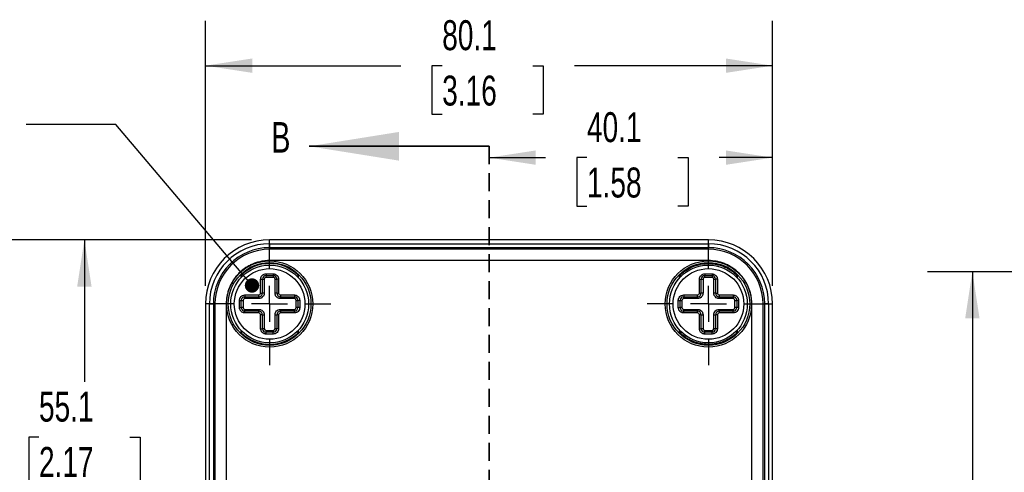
# Model space of a CAD drawing. Header units: millimetres. Extents: x 6 to 273, y 6 to 210.
# Tile 4 of 12: x 73 to 143, y 118 to 150. Entities that reach past the tile are written whole.
import ezdxf

# ---------------------------------------------------------------- set-up
doc = ezdxf.new("R2010")
doc.units = ezdxf.units.MM
doc.linetypes.add('CENTERX2', pattern=[20.32, 12.7, -2.54, 2.54, -2.54])
doc.linetypes.add('HIDDEN', pattern=[1.905, 1.27, -0.635])
doc.layers.add('CENTER', color=40, linetype='CENTERX2')
doc.layers.add('DIMENSIONS', color=140, linetype='Continuous')
doc.styles.add('SLDTEXTSTYLE0', font='TXT', dxfattribs={"width": 0.7})
doc.dimstyles.new('SLDDIMSTYLE0', dxfattribs={"dimtxt": 2.158008, "dimasz": 3.302, "dimexe": 0, "dimexo": 0.0625, "dimgap": 0.539502, "dimtad": 0, "dimtih": 1, "dimtoh": 1, "dimdec": 1, "dimlfac": 2, "dimrnd": 1e-09, "dimzin": 12, "dimdsep": 46, "dimtxsty": 'SLDTEXTSTYLE0', "dimsah": 1, "dimcen": 0.09, "dimadec": 0, "dimazin": 3, "dimtfac": 1, "dimtdec": 1, "dimtofl": 0, "dimtmove": 0, "dimatfit": 3, "dimfxl": 0, "dimfrac": 2, "dimtolj": 1, "dimtzin": 12, "dimarcsym": 0})
doc.dimstyles.new('SLDDIMSTYLE1', dxfattribs={"dimtxt": 0.18, "dimasz": 1.016, "dimexe": 0, "dimexo": 0.0625, "dimgap": 0, "dimtad": 0, "dimtih": 1, "dimtoh": 1, "dimdec": 0, "dimrnd": 1e-09, "dimzin": 0, "dimdsep": 46, "dimtxsty": 'Standard', "dimblk1": 'DOT', "dimblk2": 'DOT', "dimsah": 1, "dimcen": 0.09, "dimadec": 0, "dimazin": 0, "dimtfac": 1.016, "dimtdec": 0, "dimtofl": 0, "dimtmove": 0, "dimatfit": 3, "dimldrblk": 'DOT', "dimfxl": 0, "dimfrac": 2, "dimtolj": 1, "dimtzin": 0, "dimarcsym": 0})

# ---------------------------------------------------------------- blocks, each defined once
blk = doc.blocks.new('_D')
at = {"layer": 'DIMENSIONS'}
for p, q in [((89.793, 134.743), (74.799, 134.743)), ((77.974, 134.743), (77.974, 124.717)), ((74.767, 120.804), (74.043, 120.804)), ((74.043, 120.804), (74.043, 117.374)), ((81.18, 120.804), (81.905, 120.804)), ((81.905, 120.804), (81.905, 117.374)), ((74.043, 117.374), (74.767, 117.374)), ((77.974, 107.209), (77.974, 116.891)), ((81.905, 117.374), (81.18, 117.374)), ((80.451, 107.209), (74.799, 107.209))]:
    blk.add_line(p, q, dxfattribs=at)
for points in [[(77.974, 134.743), (77.466, 131.441), (78.482, 131.441)], [(77.974, 107.209), (78.482, 110.511), (77.466, 110.511)]]:
    blk.add_solid(points, dxfattribs=at)
at = {"layer": 'DIMENSIONS', "char_height": 2.1167, "attachment_point": 1, "style": 'SLDTEXTSTYLE0'}
for s, insert in [('55.1', (74.767, 124.015)), ('2.17', (74.767, 120.103))]:
    blk.add_mtext(s, dxfattribs=dict(at, insert=insert))
blk = doc.blocks.new('_D_1')
at = {"layer": 'DIMENSIONS'}
for p, q in [((126.597, 131.479), (126.597, 143.725)), ((106.563, 140.55), (110.56, 140.55)), ((113.484, 140.55), (112.76, 140.55)), ((112.76, 140.55), (112.76, 137.121)), ((119.897, 140.55), (120.622, 140.55)), ((120.622, 140.55), (120.622, 137.121)), ((126.597, 140.55), (122.821, 140.55)), ((112.76, 137.121), (113.484, 137.121)), ((120.622, 137.121), (119.897, 137.121))]:
    blk.add_line(p, q, dxfattribs=at)
for points in [[(106.563, 140.55), (109.865, 140.042), (109.865, 141.058)], [(126.597, 140.55), (123.295, 141.058), (123.295, 140.042)]]:
    blk.add_solid(points, dxfattribs=at)
at = {"layer": 'DIMENSIONS', "char_height": 2.1167, "attachment_point": 1, "style": 'SLDTEXTSTYLE0'}
for s, insert in [('40.1', (113.484, 143.762)), ('1.58', (113.484, 139.849))]:
    blk.add_mtext(s, dxfattribs=dict(at, insert=insert))
blk = doc.blocks.new('_D_2')
at = {"layer": 'DIMENSIONS'}
for p, q in [((89.793, 134.743), (65.215, 134.743)), ((68.39, 134.743), (68.39, 111.857)), ((65.184, 107.944), (64.459, 107.944)), ((64.459, 107.944), (64.459, 104.514)), ((71.596, 107.944), (72.321, 107.944)), ((72.321, 107.944), (72.321, 104.514)), ((64.459, 104.514), (65.184, 104.514)), ((72.321, 104.514), (71.596, 104.514)), ((68.39, 79.675), (68.39, 104.031)), ((89.793, 79.675), (65.215, 79.675))]:
    blk.add_line(p, q, dxfattribs=at)
for points in [[(68.39, 134.743), (67.882, 131.441), (68.898, 131.441)], [(68.39, 79.675), (68.898, 82.977), (67.882, 82.977)]]:
    blk.add_solid(points, dxfattribs=at)
at = {"layer": 'DIMENSIONS', "char_height": 2.1167, "attachment_point": 1, "style": 'SLDTEXTSTYLE0'}
for s, insert in [('110.1', (64.286, 111.155)), ('4.34', (65.184, 107.242))]:
    blk.add_mtext(s, dxfattribs=dict(at, insert=insert))
blk = doc.blocks.new('_D_3')
at = {"layer": 'DIMENSIONS'}
for p, q in [((86.529, 131.479), (86.529, 150.223)), ((126.597, 131.479), (126.597, 150.223)), ((86.529, 147.048), (100.332, 147.048)), ((103.256, 147.048), (102.531, 147.048)), ((102.531, 147.048), (102.531, 143.618)), ((109.669, 147.048), (110.393, 147.048)), ((110.393, 147.048), (110.393, 143.618)), ((126.597, 147.048), (112.593, 147.048)), ((102.531, 143.618), (103.256, 143.618)), ((110.393, 143.618), (109.669, 143.618))]:
    blk.add_line(p, q, dxfattribs=at)
for points in [[(86.529, 147.048), (89.831, 146.54), (89.831, 147.556)], [(126.597, 147.048), (123.295, 147.556), (123.295, 146.54)]]:
    blk.add_solid(points, dxfattribs=at)
at = {"layer": 'DIMENSIONS', "char_height": 2.1167, "attachment_point": 1, "style": 'SLDTEXTSTYLE0'}
for s, insert in [('80.1', (103.256, 150.26)), ('3.16', (103.256, 146.347))]:
    blk.add_mtext(s, dxfattribs=dict(at, insert=insert))
blk = doc.blocks.new('_Dot')
at = {"color": 0, "linetype": 'ByBlock', "lineweight": -2}
blk.add_line((-0.5, 0), (-1, 0), dxfattribs=at)
at = {"color": 0, "linetype": 'ByBlock', "const_width": 0.5}
blk.add_lwpolyline([(-0.25, 0, 1), (0.25, 0, 1)], format="xyb", close=True, dxfattribs=at)
blk = doc.blocks.new('SW_CENTERMARKSYMBOL_1')
at = {"layer": 'CENTER', "color": 0}
for p, q in [((0, 2.54), (0, 4.318)), ((0, 0), (0, 1.27)), ((-2.54, 0), (-4.318, 0)), ((0, 0), (-1.27, 0)), ((0, 0), (0, -1.27)), ((0, 0), (1.27, 0)), ((2.54, 0), (4.318, 0)), ((0, -2.54), (0, -4.318))]:
    blk.add_line(p, q, dxfattribs=at)
blk = doc.blocks.new('SW_CENTERMARKSYMBOL_2')
at = {"layer": 'CENTER', "color": 0}
for p, q in [((0, 2.54), (0, 4.318)), ((0, 0), (0, 1.27)), ((-2.54, 0), (-4.318, 0)), ((0, 0), (-1.27, 0)), ((0, 0), (0, -1.27)), ((0, 0), (1.27, 0)), ((2.54, 0), (4.318, 0)), ((0, -2.54), (0, -4.318))]:
    blk.add_line(p, q, dxfattribs=at)
blk = doc.blocks.new('_D_17')
at = {"layer": 'DIMENSIONS'}
for p, q in [((159.077, 132.49), (137.537, 132.49)), ((140.712, 132.49), (140.712, 111.631)), ((137.505, 107.718), (136.781, 107.718)), ((136.781, 107.718), (136.781, 104.288)), ((143.918, 107.718), (144.643, 107.718)), ((144.643, 107.718), (144.643, 104.288)), ((136.781, 104.288), (137.505, 104.288)), ((140.712, 81.928), (140.712, 103.805)), ((144.643, 104.288), (143.918, 104.288)), ((159.077, 81.928), (137.537, 81.928))]:
    blk.add_line(p, q, dxfattribs=at)
for points in [[(140.712, 132.49), (140.204, 129.188), (141.22, 129.188)], [(140.712, 81.928), (141.22, 85.23), (140.204, 85.23)]]:
    blk.add_solid(points, dxfattribs=at)
at = {"layer": 'DIMENSIONS', "char_height": 2.1167, "attachment_point": 1, "style": 'SLDTEXTSTYLE0'}
for s, insert in [('101.1', (136.608, 110.929)), ('3.98', (137.505, 107.016))]:
    blk.add_mtext(s, dxfattribs=dict(at, insert=insert))

msp = doc.modelspace()

# ---------------------------------------------------------------- linework, layer by layer
at = {"color": 7, "linetype": 'Continuous', "lineweight": 35}
msp.add_line((106.563, 141.351), (93.863, 141.351), dxfattribs=at)
at = {"color": 7, "linetype": 'HIDDEN', "lineweight": 35}
msp.add_line((106.563, 141.351), (106.563, 73.067), dxfattribs=at)
at = {"color": 7, "linetype": 'Continuous', "lineweight": 25}
for p, q in [((91.063, 134.464), (91.063, 134.743)), ((122.063, 134.743), (91.063, 134.743)), ((91.063, 134.464), (122.063, 134.464)), ((91.063, 134.464), (91.063, 134.185)), ((122.063, 134.464), (122.063, 134.743)), ((122.063, 134.464), (122.063, 134.185)), ((91.063, 134.073), (91.063, 134.185)), ((122.063, 134.185), (91.063, 134.185)), ((91.063, 133.273), (91.063, 134.073)), ((122.063, 134.073), (91.063, 134.073)), ((122.063, 134.073), (122.063, 134.185)), ((122.063, 133.273), (122.063, 134.073)), ((122.063, 133.273), (91.063, 133.273)), ((89.031, 132.218), (89.031, 132.061)), ((90.809, 132.336), (90.809, 132.209)), ((90.809, 132.336), (91.317, 132.336)), ((90.809, 132.209), (91.317, 132.209)), ((90.809, 132.082), (90.809, 132.209)), ((91.317, 132.336), (91.317, 132.209)), ((91.317, 132.209), (91.317, 132.082)), ((93.095, 132.061), (93.095, 132.218)), ((120.031, 132.061), (120.031, 132.218)), ((121.809, 132.336), (121.809, 132.209)), ((121.809, 132.336), (122.317, 132.336)), ((121.809, 132.209), (122.317, 132.209)), ((121.809, 132.082), (121.809, 132.209)), ((122.317, 132.336), (122.317, 132.209)), ((122.317, 132.209), (122.317, 132.082)), ((124.095, 132.218), (124.095, 132.061)), ((90.428, 131.955), (90.555, 131.955)), ((90.428, 130.971), (90.428, 131.955)), ((90.555, 130.971), (90.555, 131.955)), ((90.555, 131.955), (90.682, 131.955)), ((90.682, 131.955), (90.682, 130.971)), ((91.317, 132.082), (90.809, 132.082)), ((91.444, 131.955), (91.571, 131.955)), ((91.444, 130.971), (91.444, 131.955)), ((91.698, 131.955), (91.571, 131.955)), ((91.571, 131.955), (91.571, 130.971)), ((91.698, 131.955), (91.698, 130.971)), ((121.428, 131.955), (121.555, 131.955)), ((121.428, 130.971), (121.428, 131.955)), ((121.555, 130.971), (121.555, 131.955)), ((121.555, 131.955), (121.682, 131.955)), ((121.682, 131.955), (121.682, 130.971)), ((122.317, 132.082), (121.809, 132.082)), ((122.444, 131.955), (122.571, 131.955)), ((122.444, 130.971), (122.444, 131.955)), ((122.698, 131.955), (122.571, 131.955)), ((122.571, 131.955), (122.571, 130.971)), ((122.698, 131.955), (122.698, 130.971)), ((89.317, 130.844), (90.301, 130.844)), ((89.317, 130.844), (89.317, 130.717)), ((90.301, 130.717), (90.301, 130.844)), ((90.428, 130.971), (90.555, 130.971)), ((90.682, 130.971), (90.555, 130.971)), ((91.571, 130.971), (91.444, 130.971)), ((91.571, 130.971), (91.698, 130.971)), ((91.825, 130.844), (92.809, 130.844)), ((91.825, 130.844), (91.825, 130.717)), ((92.809, 130.844), (92.809, 130.717)), ((120.317, 130.844), (120.317, 130.717)), ((120.317, 130.844), (121.301, 130.844)), ((121.301, 130.717), (121.301, 130.844)), ((121.428, 130.971), (121.555, 130.971)), ((121.682, 130.971), (121.555, 130.971)), ((122.571, 130.971), (122.444, 130.971)), ((122.571, 130.971), (122.698, 130.971)), ((122.825, 130.844), (123.809, 130.844)), ((122.825, 130.844), (122.825, 130.717)), ((123.809, 130.844), (123.809, 130.717)), ((86.808, 130.209), (86.529, 130.209)), ((86.529, 130.209), (86.529, 84.209)), ((86.808, 130.209), (87.086, 130.209)), ((86.808, 84.209), (86.808, 130.209)), ((87.198, 130.209), (87.086, 130.209)), ((87.086, 130.209), (87.086, 84.209)), ((87.998, 130.209), (87.198, 130.209)), ((87.198, 130.209), (87.198, 84.209)), ((87.998, 130.209), (87.998, 84.209)), ((88.936, 129.955), (88.936, 130.463)), ((88.936, 130.463), (89.063, 130.463)), ((89.063, 129.955), (89.063, 130.463)), ((89.063, 130.463), (89.19, 130.463)), ((89.19, 130.463), (89.19, 129.955)), ((89.317, 130.717), (90.301, 130.717)), ((89.317, 130.59), (89.317, 130.717)), ((90.301, 130.59), (89.317, 130.59)), ((90.301, 130.717), (90.301, 130.59)), ((91.825, 130.717), (92.809, 130.717)), ((91.825, 130.59), (91.825, 130.717)), ((92.809, 130.59), (91.825, 130.59)), ((92.809, 130.717), (92.809, 130.59)), ((92.936, 129.955), (92.936, 130.463)), ((92.936, 130.463), (93.063, 130.463)), ((93.19, 130.463), (93.063, 130.463)), ((93.063, 130.463), (93.063, 129.955)), ((93.19, 130.463), (93.19, 129.955)), ((119.936, 129.955), (119.936, 130.463)), ((119.936, 130.463), (120.063, 130.463)), ((120.063, 129.955), (120.063, 130.463)), ((120.063, 130.463), (120.19, 130.463)), ((120.19, 130.463), (120.19, 129.955)), ((120.317, 130.717), (121.301, 130.717)), ((120.317, 130.59), (120.317, 130.717)), ((121.301, 130.59), (120.317, 130.59)), ((121.301, 130.717), (121.301, 130.59)), ((122.825, 130.717), (123.809, 130.717)), ((122.825, 130.59), (122.825, 130.717)), ((123.809, 130.59), (122.825, 130.59)), ((123.809, 130.717), (123.809, 130.59)), ((123.936, 129.955), (123.936, 130.463)), ((123.936, 130.463), (124.063, 130.463)), ((124.19, 130.463), (124.063, 130.463)), ((124.063, 130.463), (124.063, 129.955)), ((124.19, 130.463), (124.19, 129.955)), ((125.128, 130.209), (125.928, 130.209)), ((125.128, 84.209), (125.128, 130.209)), ((125.928, 84.209), (125.928, 130.209)), ((125.928, 130.209), (126.04, 130.209)), ((126.04, 84.209), (126.04, 130.209)), ((126.318, 130.209), (126.04, 130.209)), ((126.318, 130.209), (126.318, 84.209)), ((126.318, 130.209), (126.597, 130.209)), ((126.597, 84.209), (126.597, 130.209)), ((88.936, 129.955), (89.063, 129.955)), ((89.19, 129.955), (89.063, 129.955)), ((89.317, 129.701), (89.317, 129.828)), ((89.317, 129.828), (90.301, 129.828)), ((89.317, 129.574), (89.317, 129.701)), ((90.301, 129.701), (89.317, 129.701)), ((90.301, 129.574), (89.317, 129.574)), ((90.301, 129.828), (90.301, 129.701)), ((90.301, 129.574), (90.301, 129.701)), ((90.428, 128.463), (90.428, 129.447)), ((90.555, 129.447), (90.428, 129.447)), ((90.555, 128.463), (90.555, 129.447)), ((90.555, 129.447), (90.682, 129.447)), ((90.682, 129.447), (90.682, 128.463)), ((91.444, 129.447), (91.571, 129.447)), ((91.444, 128.463), (91.444, 129.447)), ((91.698, 129.447), (91.571, 129.447)), ((91.571, 129.447), (91.571, 128.463)), ((91.698, 129.447), (91.698, 128.463)), ((91.825, 129.828), (92.809, 129.828)), ((91.825, 129.701), (91.825, 129.828)), ((91.825, 129.701), (91.825, 129.574)), ((92.809, 129.701), (91.825, 129.701)), ((92.809, 129.574), (91.825, 129.574)), ((92.809, 129.828), (92.809, 129.701)), ((92.809, 129.574), (92.809, 129.701)), ((93.063, 129.955), (92.936, 129.955)), ((93.19, 129.955), (93.063, 129.955)), ((119.936, 129.955), (120.063, 129.955)), ((120.19, 129.955), (120.063, 129.955)), ((120.317, 129.701), (120.317, 129.828)), ((120.317, 129.828), (121.301, 129.828)), ((120.317, 129.574), (120.317, 129.701)), ((121.301, 129.701), (120.317, 129.701)), ((121.301, 129.574), (120.317, 129.574)), ((121.301, 129.828), (121.301, 129.701)), ((121.301, 129.574), (121.301, 129.701)), ((121.428, 128.463), (121.428, 129.447)), ((121.555, 129.447), (121.428, 129.447)), ((121.555, 128.463), (121.555, 129.447)), ((121.555, 129.447), (121.682, 129.447)), ((121.682, 129.447), (121.682, 128.463)), ((122.444, 129.447), (122.571, 129.447)), ((122.444, 128.463), (122.444, 129.447)), ((122.698, 129.447), (122.571, 129.447)), ((122.571, 129.447), (122.571, 128.463)), ((122.698, 129.447), (122.698, 128.463)), ((122.825, 129.828), (123.809, 129.828)), ((122.825, 129.701), (122.825, 129.828)), ((122.825, 129.701), (122.825, 129.574)), ((123.809, 129.701), (122.825, 129.701)), ((123.809, 129.574), (122.825, 129.574)), ((123.809, 129.828), (123.809, 129.701)), ((123.809, 129.574), (123.809, 129.701)), ((124.063, 129.955), (123.936, 129.955)), ((124.19, 129.955), (124.063, 129.955)), ((89.031, 128.356), (89.031, 128.2)), ((90.428, 128.463), (90.555, 128.463)), ((90.682, 128.463), (90.555, 128.463)), ((90.809, 128.209), (90.809, 128.336)), ((90.809, 128.336), (91.317, 128.336)), ((90.809, 128.082), (90.809, 128.209)), ((91.317, 128.209), (90.809, 128.209)), ((91.317, 128.082), (90.809, 128.082)), ((91.317, 128.336), (91.317, 128.209)), ((91.317, 128.082), (91.317, 128.209)), ((91.571, 128.463), (91.444, 128.463)), ((91.698, 128.463), (91.571, 128.463)), ((93.095, 128.2), (93.095, 128.356)), ((120.031, 128.2), (120.031, 128.356)), ((121.428, 128.463), (121.555, 128.463)), ((121.682, 128.463), (121.555, 128.463)), ((121.809, 128.209), (121.809, 128.336)), ((121.809, 128.336), (122.317, 128.336)), ((121.809, 128.082), (121.809, 128.209)), ((122.317, 128.209), (121.809, 128.209)), ((122.317, 128.082), (121.809, 128.082)), ((122.317, 128.336), (122.317, 128.209)), ((122.317, 128.082), (122.317, 128.209)), ((122.571, 128.463), (122.444, 128.463)), ((122.698, 128.463), (122.571, 128.463)), ((124.095, 128.356), (124.095, 128.2))]:
    msp.add_line(p, q, dxfattribs=at)
for centre, radius in [((91.063, 130.209), 3.048), ((91.063, 130.209), 2.921), ((91.063, 130.209), 2.75), ((122.063, 130.209), 3.048), ((122.063, 130.209), 2.921), ((122.063, 130.209), 2.75), ((91.063, 130.209), 2.496), ((122.063, 130.209), 2.496)]:
    msp.add_circle(centre, radius, dxfattribs=at)
for centre, radius, start, end in [((91.063, 130.209), 4.534, 90, 180), ((91.063, 130.209), 4.255, 90, 180), ((122.063, 130.209), 4.534, 360, 90), ((122.063, 130.209), 4.255, 360, 90), ((91.063, 130.209), 3.976, 90, 180), ((91.063, 130.209), 3.864, 90, 180), ((122.063, 130.209), 3.976, 360, 90), ((122.063, 130.209), 3.864, 360, 90), ((91.063, 130.209), 2.858, 44.67461, 135.32539), ((90.809, 131.955), 0.254, 90, 180), ((91.317, 131.955), 0.254, 0, 90), ((121.809, 131.955), 0.254, 90, 180), ((122.317, 131.955), 0.254, 0, 90), ((90.809, 131.955), 0.127, 90, 180), ((91.317, 131.955), 0.127, 360, 90), ((121.809, 131.955), 0.127, 90, 180), ((122.317, 131.955), 0.127, 360, 90), ((90.301, 130.971), 0.127, 270, 360), ((90.301, 130.971), 0.254, 270, 0), ((91.825, 130.971), 0.254, 180, 270), ((91.825, 130.971), 0.127, 180, 270), ((121.301, 130.971), 0.127, 270, 360), ((121.301, 130.971), 0.254, 270, 0), ((122.825, 130.971), 0.254, 180, 270), ((122.825, 130.971), 0.127, 180, 270), ((89.317, 130.463), 0.254, 90, 180), ((89.317, 130.463), 0.127, 90, 180), ((92.809, 130.463), 0.254, 0, 90), ((92.809, 130.463), 0.127, 0, 90), ((120.317, 130.463), 0.254, 90, 180), ((120.317, 130.463), 0.127, 90, 180), ((123.809, 130.463), 0.254, 0, 90), ((123.809, 130.463), 0.127, 0, 90), ((89.317, 129.955), 0.254, 180, 270), ((89.317, 129.955), 0.127, 180, 270), ((90.301, 129.447), 0.254, 0, 90), ((90.301, 129.447), 0.127, 0, 90), ((91.825, 129.447), 0.254, 90, 180), ((91.825, 129.447), 0.127, 90, 180), ((92.809, 129.955), 0.254, 270, 360), ((92.809, 129.955), 0.127, 270, 0), ((120.317, 129.955), 0.254, 180, 270), ((120.317, 129.955), 0.127, 180, 270), ((121.301, 129.447), 0.254, 0, 90), ((121.301, 129.447), 0.127, 0, 90), ((122.825, 129.447), 0.254, 90, 180), ((122.825, 129.447), 0.127, 90, 180), ((123.809, 129.955), 0.254, 270, 360), ((123.809, 129.955), 0.127, 270, 0), ((91.063, 130.209), 2.858, 224.67461, 315.32539), ((90.809, 128.463), 0.254, 180, 270), ((90.809, 128.463), 0.127, 180, 270), ((91.317, 128.463), 0.254, 270, 360), ((91.317, 128.463), 0.127, 270, 0), ((121.809, 128.463), 0.254, 180, 270), ((121.809, 128.463), 0.127, 180, 270), ((122.317, 128.463), 0.254, 270, 360), ((122.317, 128.463), 0.127, 270, 0)]:
    msp.add_arc(centre, radius, start, end, dxfattribs=at)
for points, knots in [([(91.063, 133.273), (90.969, 133.273), (90.829, 133.267), (90.667, 133.248), (90.586, 133.236), (90.551, 133.23), (90.528, 133.226), (90.517, 133.224), (90.407, 133.204), (90.263, 133.17), (90.098, 133.118), (90.027, 133.093), (89.981, 133.076), (89.959, 133.068), (89.838, 133.02), (89.698, 132.956), (89.562, 132.881), (89.473, 132.829), (89.43, 132.803), (89.209, 132.658), (89.045, 132.525), (88.821, 132.301), (88.715, 132.184), (88.603, 132.038), (88.557, 131.973), (88.527, 131.93), (88.512, 131.907), (88.441, 131.799), (88.363, 131.666), (88.284, 131.503), (88.253, 131.432), (88.233, 131.385), (88.222, 131.36), (88.177, 131.244), (88.129, 131.104), (88.085, 130.936), (88.066, 130.852), (88.059, 130.815), (88.054, 130.791), (88.051, 130.778), (88.015, 130.582), (87.998, 130.396), (87.998, 130.209)], [0, 0, 0, 0, 0.0625, 0.09375, 0.109375, 0.117187, 0.117187, 0.125, 0.125, 0.1875, 0.21875, 0.234375, 0.234375, 0.25, 0.25, 0.3125, 0.34375, 0.34375, 0.375, 0.375, 0.5, 0.5, 0.5625, 0.59375, 0.609375, 0.609375, 0.625, 0.625, 0.6875, 0.71875, 0.734375, 0.734375, 0.75, 0.75, 0.8125, 0.84375, 0.859375, 0.867187, 0.867187, 0.875, 0.875, 1, 1, 1, 1]), ([(120.031, 132.218), (120.097, 132.284), (120.2, 132.379), (120.31, 132.465), (120.384, 132.521), (120.422, 132.548), (120.619, 132.682), (120.786, 132.772), (121.05, 132.882), (121.184, 132.931), (121.322, 132.969), (121.414, 132.992), (121.462, 133.003), (121.691, 133.048), (121.876, 133.066), (122.157, 133.066), (122.296, 133.059), (122.435, 133.042), (122.527, 133.029), (122.573, 133.021), (122.806, 132.975), (122.988, 132.919), (123.252, 132.809), (123.381, 132.747), (123.505, 132.677), (123.586, 132.627), (123.627, 132.601), (123.82, 132.47), (123.964, 132.351), (124.095, 132.218)], [0, 0, 0, 0, 0.0625, 0.09375, 0.09375, 0.125, 0.125, 0.25, 0.25, 0.3125, 0.34375, 0.34375, 0.375, 0.375, 0.5, 0.5, 0.5625, 0.59375, 0.59375, 0.625, 0.625, 0.75, 0.75, 0.8125, 0.84375, 0.84375, 0.875, 0.875, 1, 1, 1, 1]), ([(125.128, 130.209), (125.128, 130.302), (125.121, 130.442), (125.103, 130.605), (125.091, 130.686), (125.085, 130.72), (125.081, 130.743), (125.079, 130.754), (125.059, 130.864), (125.025, 131.009), (124.973, 131.174), (124.948, 131.244), (124.931, 131.29), (124.922, 131.313), (124.875, 131.433), (124.811, 131.574), (124.736, 131.709), (124.684, 131.798), (124.657, 131.841), (124.513, 132.063), (124.38, 132.226), (124.156, 132.45), (124.038, 132.556), (123.892, 132.669), (123.828, 132.714), (123.784, 132.744), (123.762, 132.76), (123.654, 132.83), (123.52, 132.908), (123.358, 132.987), (123.287, 133.018), (123.239, 133.039), (123.214, 133.049), (123.099, 133.095), (122.959, 133.143), (122.791, 133.186), (122.706, 133.205), (122.67, 133.213), (122.645, 133.217), (122.632, 133.22), (122.437, 133.256), (122.251, 133.273), (122.063, 133.273)], [0, 0, 0, 0, 0.0625, 0.09375, 0.109375, 0.117187, 0.117187, 0.125, 0.125, 0.1875, 0.21875, 0.234375, 0.234375, 0.25, 0.25, 0.3125, 0.34375, 0.34375, 0.375, 0.375, 0.5, 0.5, 0.5625, 0.59375, 0.609375, 0.609375, 0.625, 0.625, 0.6875, 0.71875, 0.734375, 0.734375, 0.75, 0.75, 0.8125, 0.84375, 0.859375, 0.867188, 0.867188, 0.875, 0.875, 1, 1, 1, 1]), ([(89.159, 132.164), (89.154, 132.167), (89.134, 132.175), (89.089, 132.194), (89.05, 132.21), (89.031, 132.217), (89.031, 132.218)], [0, 0, 0, 0, 0.157564, 0.597942, 0.984691, 1, 1, 1, 1]), ([(90.428, 131.955), (90.428, 131.979), (90.431, 132.015), (90.439, 132.049), (90.446, 132.072), (90.45, 132.083), (90.474, 132.144), (90.502, 132.187), (90.558, 132.243), (90.588, 132.267), (90.621, 132.287), (90.644, 132.299), (90.657, 132.305), (90.713, 132.327), (90.76, 132.336), (90.809, 132.336)], [0, 0, 0, 0, 0.125, 0.1875, 0.1875, 0.25, 0.25, 0.5, 0.5, 0.625, 0.6875, 0.6875, 0.75, 0.75, 1, 1, 1, 1]), ([(91.317, 132.336), (91.341, 132.336), (91.376, 132.332), (91.411, 132.324), (91.434, 132.317), (91.445, 132.314), (91.506, 132.29), (91.549, 132.261), (91.605, 132.206), (91.629, 132.176), (91.649, 132.142), (91.661, 132.119), (91.666, 132.106), (91.689, 132.05), (91.698, 132.003), (91.698, 131.955)], [0, 0, 0, 0, 0.125, 0.1875, 0.1875, 0.25, 0.25, 0.5, 0.5, 0.625, 0.6875, 0.6875, 0.75, 0.75, 1, 1, 1, 1]), ([(92.974, 132.167), (92.977, 132.169), (92.994, 132.176), (93.036, 132.194), (93.075, 132.21), (93.094, 132.217), (93.095, 132.218)], [0, 0, 0, 0, 0.093053, 0.567154, 0.983519, 1, 1, 1, 1]), ([(120.031, 132.218), (120.032, 132.217), (120.051, 132.21), (120.09, 132.194), (120.134, 132.175), (120.154, 132.167), (120.16, 132.164)], [0, 0, 0, 0, 0.015309, 0.402058, 0.842436, 1, 1, 1, 1]), ([(121.428, 131.955), (121.428, 131.979), (121.432, 132.015), (121.44, 132.049), (121.447, 132.072), (121.45, 132.083), (121.474, 132.144), (121.503, 132.187), (121.558, 132.243), (121.588, 132.267), (121.622, 132.287), (121.645, 132.299), (121.658, 132.305), (121.714, 132.327), (121.761, 132.336), (121.809, 132.336)], [0, 0, 0, 0, 0.125, 0.1875, 0.1875, 0.25, 0.25, 0.5, 0.5, 0.625, 0.6875, 0.6875, 0.75, 0.75, 1, 1, 1, 1]), ([(122.317, 132.336), (122.342, 132.336), (122.377, 132.332), (122.412, 132.324), (122.435, 132.317), (122.445, 132.314), (122.506, 132.29), (122.55, 132.261), (122.605, 132.206), (122.63, 132.176), (122.649, 132.142), (122.661, 132.119), (122.667, 132.106), (122.689, 132.05), (122.698, 132.003), (122.698, 131.955)], [0, 0, 0, 0, 0.125, 0.1875, 0.1875, 0.25, 0.25, 0.5, 0.5, 0.625, 0.6875, 0.6875, 0.75, 0.75, 1, 1, 1, 1]), ([(124.095, 132.218), (124.095, 132.217), (124.076, 132.21), (124.037, 132.194), (123.995, 132.176), (123.977, 132.169), (123.974, 132.167)], [0, 0, 0, 0, 0.016481, 0.432846, 0.906947, 1, 1, 1, 1]), ([(88.936, 130.463), (88.936, 130.487), (88.939, 130.523), (88.947, 130.557), (88.954, 130.58), (88.958, 130.591), (88.982, 130.652), (89.01, 130.695), (89.066, 130.751), (89.096, 130.775), (89.129, 130.795), (89.152, 130.807), (89.165, 130.813), (89.221, 130.835), (89.268, 130.844), (89.317, 130.844)], [0, 0, 0, 0, 0.125, 0.1875, 0.1875, 0.25, 0.25, 0.5, 0.5, 0.625, 0.6875, 0.6875, 0.75, 0.75, 1, 1, 1, 1]), ([(90.682, 130.971), (90.682, 130.947), (90.678, 130.911), (90.67, 130.876), (90.663, 130.853), (90.66, 130.843), (90.636, 130.782), (90.607, 130.738), (90.552, 130.683), (90.521, 130.658), (90.488, 130.639), (90.465, 130.627), (90.452, 130.621), (90.396, 130.599), (90.349, 130.59), (90.301, 130.59)], [0, 0, 0, 0, 0.125, 0.1875, 0.1875, 0.25, 0.25, 0.5, 0.5, 0.625, 0.6875, 0.6875, 0.75, 0.75, 1, 1, 1, 1]), ([(91.825, 130.59), (91.8, 130.59), (91.765, 130.593), (91.73, 130.601), (91.707, 130.608), (91.697, 130.612), (91.636, 130.636), (91.592, 130.664), (91.537, 130.72), (91.512, 130.75), (91.493, 130.783), (91.481, 130.806), (91.475, 130.819), (91.453, 130.875), (91.444, 130.922), (91.444, 130.971)], [0, 0, 0, 0, 0.125, 0.1875, 0.1875, 0.25, 0.25, 0.5, 0.5, 0.625, 0.6875, 0.6875, 0.75, 0.75, 1, 1, 1, 1]), ([(92.809, 130.844), (92.833, 130.844), (92.868, 130.84), (92.903, 130.832), (92.926, 130.825), (92.937, 130.822), (92.998, 130.798), (93.041, 130.769), (93.097, 130.714), (93.121, 130.684), (93.141, 130.65), (93.153, 130.627), (93.158, 130.614), (93.181, 130.558), (93.19, 130.511), (93.19, 130.463)], [0, 0, 0, 0, 0.125, 0.1875, 0.1875, 0.25, 0.25, 0.5, 0.5, 0.625, 0.6875, 0.6875, 0.75, 0.75, 1, 1, 1, 1]), ([(119.936, 130.463), (119.936, 130.487), (119.94, 130.523), (119.948, 130.557), (119.955, 130.58), (119.958, 130.591), (119.982, 130.652), (120.011, 130.695), (120.066, 130.751), (120.096, 130.775), (120.13, 130.795), (120.153, 130.807), (120.166, 130.813), (120.222, 130.835), (120.269, 130.844), (120.317, 130.844)], [0, 0, 0, 0, 0.125, 0.1875, 0.1875, 0.25, 0.25, 0.5, 0.5, 0.625, 0.6875, 0.6875, 0.75, 0.75, 1, 1, 1, 1]), ([(121.682, 130.971), (121.682, 130.947), (121.679, 130.911), (121.671, 130.876), (121.664, 130.853), (121.66, 130.843), (121.636, 130.782), (121.608, 130.738), (121.552, 130.683), (121.522, 130.658), (121.489, 130.639), (121.466, 130.627), (121.453, 130.621), (121.397, 130.599), (121.35, 130.59), (121.301, 130.59)], [0, 0, 0, 0, 0.125, 0.1875, 0.1875, 0.25, 0.25, 0.5, 0.5, 0.625, 0.6875, 0.6875, 0.75, 0.75, 1, 1, 1, 1]), ([(122.825, 130.59), (122.801, 130.59), (122.765, 130.593), (122.731, 130.601), (122.708, 130.608), (122.697, 130.612), (122.636, 130.636), (122.593, 130.664), (122.537, 130.72), (122.513, 130.75), (122.493, 130.783), (122.481, 130.806), (122.476, 130.819), (122.453, 130.875), (122.444, 130.922), (122.444, 130.971)], [0, 0, 0, 0, 0.125, 0.1875, 0.1875, 0.25, 0.25, 0.5, 0.5, 0.625, 0.6875, 0.6875, 0.75, 0.75, 1, 1, 1, 1]), ([(123.809, 130.844), (123.834, 130.844), (123.869, 130.84), (123.904, 130.832), (123.927, 130.825), (123.937, 130.822), (123.998, 130.798), (124.042, 130.769), (124.097, 130.714), (124.122, 130.684), (124.141, 130.65), (124.153, 130.627), (124.159, 130.614), (124.181, 130.558), (124.19, 130.511), (124.19, 130.463)], [0, 0, 0, 0, 0.125, 0.1875, 0.1875, 0.25, 0.25, 0.5, 0.5, 0.625, 0.6875, 0.6875, 0.75, 0.75, 1, 1, 1, 1]), ([(89.317, 129.574), (89.292, 129.574), (89.257, 129.577), (89.222, 129.585), (89.199, 129.592), (89.189, 129.596), (89.128, 129.62), (89.084, 129.648), (89.029, 129.704), (89.004, 129.734), (88.985, 129.767), (88.973, 129.79), (88.967, 129.803), (88.945, 129.859), (88.936, 129.906), (88.936, 129.955)], [0, 0, 0, 0, 0.125, 0.1875, 0.1875, 0.25, 0.25, 0.5, 0.5, 0.625, 0.6875, 0.6875, 0.75, 0.75, 1, 1, 1, 1]), ([(90.301, 129.828), (90.325, 129.828), (90.36, 129.824), (90.395, 129.816), (90.418, 129.809), (90.429, 129.806), (90.49, 129.782), (90.533, 129.753), (90.589, 129.698), (90.613, 129.668), (90.633, 129.634), (90.645, 129.611), (90.65, 129.598), (90.673, 129.542), (90.682, 129.495), (90.682, 129.447)], [0, 0, 0, 0, 0.125, 0.1875, 0.1875, 0.25, 0.25, 0.5, 0.5, 0.625, 0.6875, 0.6875, 0.75, 0.75, 1, 1, 1, 1]), ([(91.444, 129.447), (91.444, 129.471), (91.447, 129.507), (91.455, 129.541), (91.462, 129.564), (91.466, 129.575), (91.49, 129.636), (91.518, 129.679), (91.574, 129.735), (91.604, 129.759), (91.637, 129.779), (91.66, 129.791), (91.673, 129.797), (91.729, 129.819), (91.776, 129.828), (91.825, 129.828)], [0, 0, 0, 0, 0.125, 0.1875, 0.1875, 0.25, 0.25, 0.5, 0.5, 0.625, 0.6875, 0.6875, 0.75, 0.75, 1, 1, 1, 1]), ([(93.19, 129.955), (93.19, 129.931), (93.186, 129.895), (93.178, 129.86), (93.171, 129.837), (93.168, 129.827), (93.144, 129.766), (93.115, 129.722), (93.06, 129.667), (93.029, 129.642), (92.996, 129.623), (92.973, 129.611), (92.96, 129.605), (92.904, 129.583), (92.857, 129.574), (92.809, 129.574)], [0, 0, 0, 0, 0.125, 0.1875, 0.1875, 0.25, 0.25, 0.5, 0.5, 0.625, 0.6875, 0.6875, 0.75, 0.75, 1, 1, 1, 1]), ([(120.317, 129.574), (120.293, 129.574), (120.257, 129.577), (120.223, 129.585), (120.2, 129.592), (120.189, 129.596), (120.128, 129.62), (120.085, 129.648), (120.029, 129.704), (120.005, 129.734), (119.985, 129.767), (119.973, 129.79), (119.968, 129.803), (119.945, 129.859), (119.936, 129.906), (119.936, 129.955)], [0, 0, 0, 0, 0.125, 0.1875, 0.1875, 0.25, 0.25, 0.5, 0.5, 0.625, 0.6875, 0.6875, 0.75, 0.75, 1, 1, 1, 1]), ([(121.301, 129.828), (121.326, 129.828), (121.361, 129.824), (121.396, 129.816), (121.419, 129.809), (121.429, 129.806), (121.49, 129.782), (121.534, 129.753), (121.589, 129.698), (121.614, 129.668), (121.633, 129.634), (121.645, 129.611), (121.651, 129.598), (121.673, 129.542), (121.682, 129.495), (121.682, 129.447)], [0, 0, 0, 0, 0.125, 0.1875, 0.1875, 0.25, 0.25, 0.5, 0.5, 0.625, 0.6875, 0.6875, 0.75, 0.75, 1, 1, 1, 1]), ([(122.444, 129.447), (122.444, 129.471), (122.448, 129.507), (122.456, 129.541), (122.463, 129.564), (122.466, 129.575), (122.49, 129.636), (122.519, 129.679), (122.574, 129.735), (122.604, 129.759), (122.638, 129.779), (122.661, 129.791), (122.674, 129.797), (122.73, 129.819), (122.777, 129.828), (122.825, 129.828)], [0, 0, 0, 0, 0.125, 0.1875, 0.1875, 0.25, 0.25, 0.5, 0.5, 0.625, 0.6875, 0.6875, 0.75, 0.75, 1, 1, 1, 1]), ([(124.19, 129.955), (124.19, 129.931), (124.187, 129.895), (124.179, 129.86), (124.172, 129.837), (124.168, 129.827), (124.144, 129.766), (124.116, 129.722), (124.06, 129.667), (124.03, 129.642), (123.997, 129.623), (123.974, 129.611), (123.961, 129.605), (123.905, 129.583), (123.858, 129.574), (123.809, 129.574)], [0, 0, 0, 0, 0.125, 0.1875, 0.1875, 0.25, 0.25, 0.5, 0.5, 0.625, 0.6875, 0.6875, 0.75, 0.75, 1, 1, 1, 1]), ([(89.165, 128.256), (89.158, 128.253), (89.136, 128.243), (89.089, 128.224), (89.05, 128.208), (89.031, 128.2), (89.031, 128.2)], [0, 0, 0, 0, 0.202441, 0.61936, 0.985506, 1, 1, 1, 1]), ([(90.809, 128.082), (90.784, 128.082), (90.749, 128.085), (90.714, 128.093), (90.691, 128.1), (90.681, 128.104), (90.62, 128.128), (90.576, 128.156), (90.521, 128.212), (90.496, 128.242), (90.477, 128.275), (90.465, 128.298), (90.459, 128.311), (90.437, 128.367), (90.428, 128.414), (90.428, 128.463)], [0, 0, 0, 0, 0.125, 0.1875, 0.1875, 0.25, 0.25, 0.5, 0.5, 0.625, 0.6875, 0.6875, 0.75, 0.75, 1, 1, 1, 1]), ([(91.698, 128.463), (91.698, 128.439), (91.694, 128.403), (91.686, 128.368), (91.679, 128.345), (91.676, 128.335), (91.652, 128.274), (91.623, 128.23), (91.568, 128.175), (91.537, 128.15), (91.504, 128.131), (91.481, 128.119), (91.468, 128.113), (91.412, 128.091), (91.365, 128.082), (91.317, 128.082)], [0, 0, 0, 0, 0.125, 0.1875, 0.1875, 0.25, 0.25, 0.5, 0.5, 0.625, 0.6875, 0.6875, 0.75, 0.75, 1, 1, 1, 1]), ([(93.095, 128.2), (93.094, 128.2), (93.075, 128.208), (93.036, 128.224), (92.995, 128.241), (92.978, 128.248), (92.976, 128.249)], [0, 0, 0, 0, 0.016903, 0.443915, 0.930141, 1, 1, 1, 1]), ([(120.165, 128.256), (120.158, 128.253), (120.137, 128.243), (120.09, 128.224), (120.051, 128.208), (120.032, 128.2), (120.031, 128.2)], [0, 0, 0, 0, 0.202441, 0.6193601, 0.9855064, 1, 1, 1, 1]), ([(124.095, 128.2), (124.03, 128.133), (123.927, 128.039), (123.817, 127.952), (123.742, 127.896), (123.705, 127.869), (123.508, 127.736), (123.34, 127.645), (123.076, 127.535), (122.942, 127.487), (122.805, 127.449), (122.713, 127.426), (122.665, 127.415), (122.436, 127.369), (122.25, 127.351), (121.97, 127.351), (121.83, 127.358), (121.692, 127.375), (121.599, 127.389), (121.554, 127.397), (121.32, 127.443), (121.138, 127.498), (120.874, 127.609), (120.746, 127.67), (120.622, 127.741), (120.541, 127.79), (120.5, 127.817), (120.306, 127.948), (120.163, 128.067), (120.031, 128.2)], [0, 0, 0, 0, 0.0625, 0.09375, 0.09375, 0.125, 0.125, 0.25, 0.25, 0.3125, 0.34375, 0.34375, 0.375, 0.375, 0.5, 0.5, 0.5625, 0.59375, 0.59375, 0.625, 0.625, 0.75, 0.75, 0.8125, 0.84375, 0.84375, 0.875, 0.875, 1, 1, 1, 1]), ([(121.809, 128.082), (121.785, 128.082), (121.749, 128.085), (121.715, 128.093), (121.692, 128.1), (121.681, 128.104), (121.62, 128.128), (121.577, 128.156), (121.521, 128.212), (121.497, 128.242), (121.477, 128.275), (121.465, 128.298), (121.46, 128.311), (121.437, 128.367), (121.428, 128.414), (121.428, 128.463)], [0, 0, 0, 0, 0.125, 0.1875, 0.1875, 0.25, 0.25, 0.5, 0.5, 0.625, 0.6875, 0.6875, 0.75, 0.75, 1, 1, 1, 1]), ([(122.698, 128.463), (122.698, 128.439), (122.695, 128.403), (122.687, 128.368), (122.68, 128.345), (122.676, 128.335), (122.652, 128.274), (122.624, 128.23), (122.568, 128.175), (122.538, 128.15), (122.505, 128.131), (122.482, 128.119), (122.469, 128.113), (122.413, 128.091), (122.366, 128.082), (122.317, 128.082)], [0, 0, 0, 0, 0.125, 0.1875, 0.1875, 0.25, 0.25, 0.5, 0.5, 0.625, 0.6875, 0.6875, 0.75, 0.75, 1, 1, 1, 1]), ([(124.095, 128.2), (124.095, 128.2), (124.076, 128.208), (124.037, 128.224), (123.996, 128.241), (123.979, 128.248), (123.977, 128.249)], [0, 0, 0, 0, 0.016903, 0.443915, 0.930141, 1, 1, 1, 1])]:
    msp.add_open_spline(points, degree=3, knots=knots, dxfattribs=at)
at = {"color": 7, "linetype": 'Continuous', "lineweight": 35}
msp.add_solid([(93.863, 141.351), (100.213, 140.335), (100.213, 142.367)], dxfattribs=at)

# ---------------------------------------------------------------- block references
at = {"layer": 'CENTER'}
for name, p in [('SW_CENTERMARKSYMBOL_2', (91.063, 130.209)), ('SW_CENTERMARKSYMBOL_1', (122.063, 130.209))]:
    msp.add_blockref(name, p, dxfattribs=at)

# ---------------------------------------------------------------- texts
at = {"color": 7, "linetype": 'Continuous', "insert": (91.183, 143.064), "char_height": 2.158, "attachment_point": 1, "style": 'SLDTEXTSTYLE0'}
msp.add_mtext('B', dxfattribs=at)

# ---------------------------------------------------------------- dimensions: what is measured, and where the dimension line sits
at = {"layer": 'DIMENSIONS'}
for base, p1, picture, middle in [((126.597, 147.048), (86.529, 130.209), '_D_3', (106.462, 147.048)), ((126.597, 140.55), (106.563, 141.351), '_D_1', (116.691, 140.55))]:
    dim = msp.add_linear_dim(base=base, p1=p1, p2=(126.597, 130.209), dimstyle='SLDDIMSTYLE0', dxfattribs=at)
    dim.commit()
    dim.dimension.update_dxf_attribs({"geometry": picture, "text_midpoint": middle, "dimtype": 160})
for base, p1, p2, picture, middle in [((68.39, 79.675), (91.063, 134.743), (91.063, 79.675), '_D_2', (68.39, 107.944)), ((77.974, 134.743), (81.721, 107.209), (91.063, 134.743), '_D', (77.974, 120.804)), ((140.712, 81.928), (160.347, 132.49), (160.347, 81.928), '_D_17', (140.712, 107.718))]:
    dim = msp.add_linear_dim(base=base, p1=p1, p2=p2, angle=90, dimstyle='SLDDIMSTYLE0', dxfattribs=at)
    dim.commit()
    dim.dimension.update_dxf_attribs({"geometry": picture, "text_midpoint": middle, "dimtype": 160})

# ---------------------------------------------------------------- leaders
msp.add_leader([(89.817, 131.515), (80.208, 142.9), (73.858, 142.9)], dimstyle='SLDDIMSTYLE1', dxfattribs=at)

doc.saveas('drawing.dxf')
